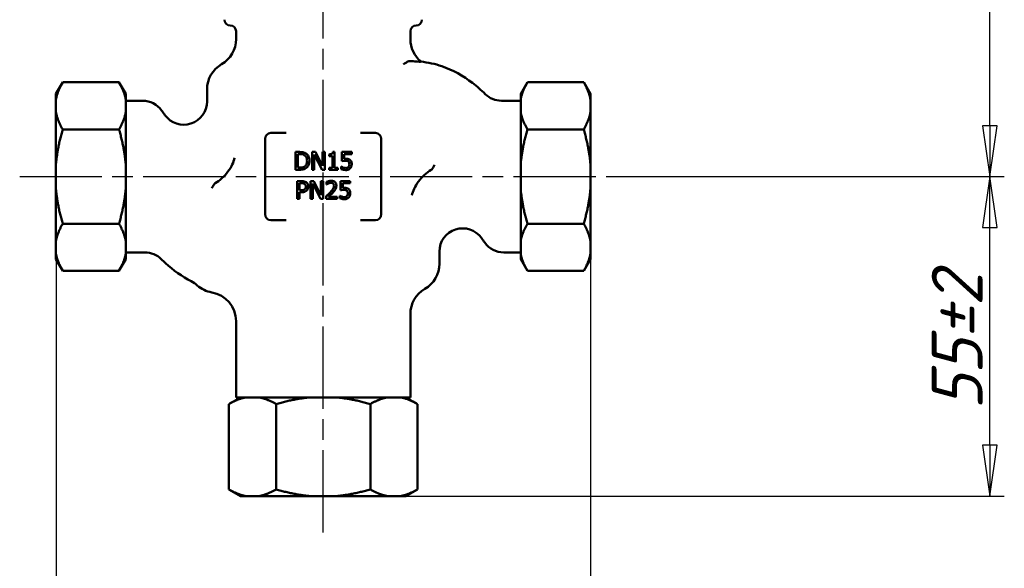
# Model space of a CAD drawing. Header units: millimetres. Extents: x -2152 to 4800, y -270 to 948.
# Tile 4 of 9: x 233 to 402, y 238 to 333. Entities that reach past the tile are written whole.
import ezdxf

# ---------------------------------------------------------------- set-up
doc = ezdxf.new("R2010")
doc.units = ezdxf.units.MM
doc.header["$LTSCALE"] = 2.5
doc.linetypes.add('CHAIN', pattern=[0.7087, 0.4724, -0.0591, 0.1181, -0.0591])
for name, color, linetype, lineweight in [('Видимый контур (ГОСТ)', 7, 'Continuous', 50), ('Осевая линия (ГОСТ)', 7, 'Continuous', 25), ('Размер (ГОСТ)', 7, 'Continuous', 25)]:
    doc.layers.add(name, color=color, linetype=linetype, lineweight=lineweight)
doc.styles.add('Обычный текст (ГОСТ)', font='GOST Common Italic.ttf')
doc.dimstyles.new('Обычный (ГОСТ)', dxfattribs={"dimscale": 2.5, "dimtxt": 3.5, "dimasz": 3.5, "dimexe": 1, "dimexo": 0, "dimgap": 0.5, "dimtad": 1, "dimtxsty": 'Обычный текст (ГОСТ)', "dimblk": 'Filled-1', "dimcen": 0.09, "dimdle": 15, "dimclrd": 256, "dimclre": 256, "dimclrt": 256, "dimazin": 2, "dimtfac": 0.714286, "dimtdec": 3, "dimtmove": 0, "dimatfit": 3, "dimfxl": 1, "dimtolj": 1, "dimlwd": 25, "dimlwe": 25, "dimarcsym": 0})

# ---------------------------------------------------------------- blocks, each defined once
blk = doc.blocks.new('Filled-1')
at = {"color": 0}
for p, q in [((0, 0), (-1, 0.143)), ((-1, 0.143), (-1, -0.143)), ((-1, 0), (0, 0)), ((-1, -0.143), (0, 0))]:
    blk.add_line(p, q, dxfattribs=at)
at = {"color": 0, "flags": 128}
blk.add_lwpolyline([(-1, -0.143), (0, 0), (-1, 0.143), (-1, -0.143)], dxfattribs=at)
at = {"color": 0}
blk.add_solid([(-1, -0.143), (0, 0), (-1, 0.143), (-1, -0.143)], dxfattribs=at)
blk = doc.blocks.new('*D11')
at = {"layer": 'Defpoints', "color": 0, "linetype": 'Continuous', "transparency": 16777216}
for p in [(239.09, 294.72), (331.09, 294.72), (331.09, 193.43)]:
    blk.add_point(p, dxfattribs=at)
at = {"layer": 'Размер (ГОСТ)', "linetype": 'Continuous', "lineweight": 25, "transparency": 16777216}
for p, q in [((239.09, 294.72), (239.09, 190.93)), ((331.09, 294.72), (331.09, 190.93)), ((247.84, 193.43), (322.34, 193.43))]:
    blk.add_line(p, q, dxfattribs=at)
at = {"layer": 'Размер (ГОСТ)', "linetype": 'Continuous', "lineweight": 25, "transparency": 16777216, "xscale": 8.75, "yscale": 8.75, "zscale": 8.75, "rotation": 180}
blk.add_blockref('Filled-1', (239.09, 193.43), dxfattribs=at)
at = {"layer": 'Размер (ГОСТ)', "linetype": 'Continuous', "lineweight": 25, "transparency": 16777216, "xscale": 8.75, "yscale": 8.75, "zscale": 8.75}
blk.add_blockref('Filled-1', (331.09, 193.43), dxfattribs=at)
at = {"layer": 'Размер (ГОСТ)', "linetype": 'Continuous', "lineweight": 25, "transparency": 16777216, "insert": (272.92, 203.43), "char_height": 8.75, "attachment_point": 1, "style": 'Обычный текст (ГОСТ)'}
blk.add_mtext('\\A1;\\fGOST Common|b0|i1;{\\H8.7500;92±2}', dxfattribs=at)
blk = doc.blocks.new('*D12')
at = {"layer": 'Defpoints', "color": 0, "linetype": 'Continuous', "transparency": 16777216}
for p in [(337.34, 305.79), (399.84, 305.79), (296.15, 250.79)]:
    blk.add_point(p, dxfattribs=at)
at = {"layer": 'Размер (ГОСТ)', "linetype": 'Continuous', "lineweight": 25, "transparency": 16777216}
for p, q in [((337.34, 305.79), (402.34, 305.79)), ((399.84, 259.54), (399.84, 297.04)), ((296.15, 250.79), (402.34, 250.79))]:
    blk.add_line(p, q, dxfattribs=at)
at = {"layer": 'Размер (ГОСТ)', "linetype": 'Continuous', "lineweight": 25, "transparency": 16777216, "xscale": 8.75, "yscale": 8.75, "zscale": 8.75}
for p, rotation in [((399.84, 305.79), 90), ((399.84, 250.79), 270)]:
    blk.add_blockref('Filled-1', p, dxfattribs=dict(at, rotation=rotation))
at = {"layer": 'Размер (ГОСТ)', "linetype": 'Continuous', "lineweight": 25, "transparency": 16777216, "insert": (389.84, 265.67), "char_height": 8.75, "attachment_point": 1, "rotation": 90, "style": 'Обычный текст (ГОСТ)'}
blk.add_mtext('\\A1;\\fGOST Common|b0|i1;{\\H8.7500;55±2}', dxfattribs=at)
blk = doc.blocks.new('*D13')
at = {"layer": 'Defpoints', "color": 0, "linetype": 'Continuous', "transparency": 16777216}
for p in [(294.8, 380.79), (399.84, 380.79), (337.34, 305.79)]:
    blk.add_point(p, dxfattribs=at)
at = {"layer": 'Размер (ГОСТ)', "linetype": 'Continuous', "lineweight": 25, "transparency": 16777216}
for p, q in [((294.8, 380.79), (402.34, 380.79)), ((399.84, 314.54), (399.84, 372.04)), ((337.34, 305.79), (402.34, 305.79))]:
    blk.add_line(p, q, dxfattribs=at)
at = {"layer": 'Размер (ГОСТ)', "linetype": 'Continuous', "lineweight": 25, "transparency": 16777216, "xscale": 8.75, "yscale": 8.75, "zscale": 8.75}
for p, rotation in [((399.84, 380.79), 90), ((399.84, 305.79), 270)]:
    blk.add_blockref('Filled-1', p, dxfattribs=dict(at, rotation=rotation))
at = {"layer": 'Размер (ГОСТ)', "linetype": 'Continuous', "lineweight": 25, "transparency": 16777216, "insert": (389.73, 333.88), "char_height": 8.75, "attachment_point": 1, "rotation": 90, "style": 'Обычный текст (ГОСТ)'}
blk.add_mtext('\\A1;\\fGOST Common|b0|i1;{\\H8.7500;75±2}', dxfattribs=at)

msp = doc.modelspace()

# ---------------------------------------------------------------- linework, layer by layer
at = {"layer": 'Видимый контур (ГОСТ)'}
for p, q in [((270.088, 329.448), (270.088, 330.788)), ((300.088, 329.448), (300.088, 330.788)), ((239.088, 320.023), (240.243, 322.023)), ((240.243, 322.023), (249.934, 322.023)), ((251.088, 320.023), (249.934, 322.023)), ((265.088, 318.701), (265.088, 320.788)), ((319.088, 320.023), (320.243, 322.023)), ((329.934, 322.023), (320.243, 322.023)), ((331.088, 320.023), (329.934, 322.023)), ((239.088, 320.023), (239.088, 319.077)), ((239.088, 319.077), (239.088, 316.851)), ((251.088, 319.077), (251.088, 320.023)), ((251.088, 319.077), (251.088, 316.851)), ((251.088, 318.848), (254.008, 318.848)), ((319.088, 318.848), (315.763, 318.848)), ((319.088, 320.023), (319.088, 319.077)), ((319.088, 316.851), (319.088, 319.077)), ((331.088, 319.077), (331.088, 320.023)), ((331.088, 316.851), (331.088, 319.077)), ((239.088, 316.851), (239.088, 308.014)), ((251.088, 308.014), (251.088, 316.851)), ((319.088, 316.851), (319.088, 308.014)), ((331.088, 308.014), (331.088, 316.851)), ((240.243, 313.905), (249.934, 313.905)), ((329.934, 313.905), (320.243, 313.905)), ((275.088, 312.288), (275.088, 299.288)), ((278.685, 313.288), (276.088, 313.288)), ((294.088, 313.288), (291.492, 313.288)), ((295.088, 299.288), (295.088, 312.288)), ((281.013, 310.02), (280.319, 310.02)), ((280.319, 310.02), (280.319, 306.972)), ((280.724, 309.669), (281.033, 309.669)), ((280.724, 307.323), (280.724, 309.669)), ((283.738, 310.02), (283.162, 310.02)), ((283.162, 310.02), (283.162, 306.972)), ((283.54, 306.972), (283.54, 309.6)), ((283.54, 309.6), (284.889, 306.972)), ((284.965, 307.607), (283.738, 310.02)), ((285.343, 310.02), (284.965, 310.02)), ((284.965, 310.02), (284.965, 307.607)), ((285.343, 306.972), (285.343, 310.02)), ((286.114, 309.605), (286.114, 309.326)), ((286.114, 309.326), (286.667, 309.326)), ((286.667, 309.326), (286.667, 307.283)), ((287.06, 310.03), (286.744, 310.03)), ((287.06, 307.283), (287.06, 310.03)), ((289.992, 310.02), (288.32, 310.02)), ((288.32, 310.02), (288.32, 308.449)), ((288.712, 308.849), (288.712, 309.662)), ((288.712, 309.662), (289.992, 309.662)), ((289.992, 309.662), (289.992, 310.02)), ((239.088, 308.014), (239.088, 303.562)), ((251.088, 308.014), (251.088, 303.562)), ((280.319, 306.972), (281.021, 306.972)), ((281.033, 307.323), (280.724, 307.323)), ((283.162, 306.972), (283.54, 306.972)), ((284.889, 306.972), (285.343, 306.972)), ((286.114, 307.283), (286.114, 306.972)), ((286.667, 307.283), (286.114, 307.283)), ((286.114, 306.972), (287.601, 306.972)), ((287.601, 307.283), (287.06, 307.283)), ((287.601, 306.972), (287.601, 307.283)), ((288.223, 307.513), (288.194, 307.513)), ((288.194, 307.513), (288.194, 307.08)), ((319.088, 303.562), (319.088, 308.014)), ((331.088, 303.562), (331.088, 308.014)), ((239.088, 303.562), (239.088, 294.724)), ((251.088, 294.724), (251.088, 303.562)), ((281.351, 305.001), (280.585, 305.001)), ((280.585, 305.001), (280.585, 301.953)), ((280.99, 303.435), (280.99, 304.651)), ((280.99, 304.651), (281.326, 304.651)), ((281.267, 303.435), (280.99, 303.435)), ((283.472, 305.001), (282.897, 305.001)), ((282.897, 305.001), (282.897, 301.953)), ((283.275, 304.581), (284.623, 301.953)), ((283.275, 301.953), (283.275, 304.581)), ((284.7, 302.588), (283.472, 305.001)), ((285.078, 305.001), (284.7, 305.001)), ((284.7, 305.001), (284.7, 302.588)), ((285.078, 301.953), (285.078, 305.001)), ((285.673, 304.883), (285.673, 304.448)), ((285.673, 304.448), (285.695, 304.448)), ((289.726, 305.001), (288.054, 305.001)), ((288.054, 305.001), (288.054, 303.43)), ((288.447, 303.831), (288.447, 304.643)), ((288.447, 304.643), (289.726, 304.643)), ((289.726, 304.643), (289.726, 305.001)), ((319.088, 303.562), (319.088, 294.724)), ((331.088, 294.724), (331.088, 303.562)), ((280.585, 301.953), (280.99, 301.953)), ((280.99, 301.953), (280.99, 303.09)), ((280.99, 303.09), (281.333, 303.09)), ((282.897, 301.953), (283.275, 301.953)), ((284.623, 301.953), (285.078, 301.953)), ((285.609, 302.386), (285.609, 301.953)), ((285.609, 301.953), (287.489, 301.953)), ((287.489, 302.307), (285.992, 302.307)), ((287.489, 301.953), (287.489, 302.307)), ((287.958, 302.494), (287.928, 302.494)), ((287.928, 302.494), (287.928, 302.062)), ((240.243, 297.67), (249.934, 297.67)), ((276.088, 298.288), (278.685, 298.288)), ((291.492, 298.288), (294.088, 298.288)), ((329.934, 297.67), (320.243, 297.67)), ((239.088, 294.724), (239.088, 292.499)), ((251.088, 294.724), (251.088, 292.499)), ((319.088, 292.499), (319.088, 294.724)), ((331.088, 292.499), (331.088, 294.724)), ((239.088, 292.499), (239.088, 291.553)), ((239.088, 291.553), (240.243, 289.553)), ((251.088, 291.553), (249.934, 289.553)), ((251.088, 292.728), (254.413, 292.728)), ((251.088, 291.553), (251.088, 292.499)), ((305.088, 292.874), (305.088, 290.788)), ((319.088, 292.728), (316.169, 292.728)), ((319.088, 292.499), (319.088, 291.553)), ((319.088, 291.553), (320.243, 289.553)), ((331.088, 291.553), (329.934, 289.553)), ((331.088, 291.553), (331.088, 292.499)), ((240.243, 289.553), (249.934, 289.553)), ((329.934, 289.553), (320.243, 289.553)), ((300.088, 282.127), (300.088, 267.788)), ((270.088, 280.923), (270.088, 267.788)), ((270.853, 267.788), (268.853, 266.633)), ((268.853, 266.633), (268.853, 251.942)), ((270.088, 267.788), (300.088, 267.788)), ((276.971, 266.633), (276.971, 251.942)), ((293.206, 266.633), (293.206, 251.942)), ((299.324, 267.788), (301.324, 266.633)), ((301.324, 266.633), (301.324, 251.942)), ((270.853, 250.788), (268.853, 251.942)), ((299.324, 250.788), (301.324, 251.942)), ((270.853, 250.788), (271.799, 250.788)), ((274.025, 250.788), (271.799, 250.788)), ((274.025, 250.788), (282.863, 250.788)), ((287.314, 250.788), (282.863, 250.788)), ((287.314, 250.788), (296.152, 250.788)), ((298.378, 250.788), (296.152, 250.788)), ((298.378, 250.788), (299.324, 250.788))]:
    msp.add_line(p, q, dxfattribs=at)
for centre, radius, start, end in [((269.088, 332.788), 1, 180, 270), ((301.088, 332.788), 1, 270, 0), ((269.088, 330.788), 1, 0, 90), ((301.088, 330.788), 1, 90, 180), ((265.088, 329.448), 5, 300, 0), ((305.088, 329.448), 5, 180, 230.7539), ((270.088, 320.788), 5, 120, 180), ((254.008, 314.848), 4, 35.40075, 90), ((261.088, 318.701), 4, 215.85938, 0), ((315.763, 322.848), 4, 225.85133, 270), ((276.088, 312.288), 1, 90, 180), ((294.088, 312.288), 1, 0, 90), ((276.088, 299.288), 1, 180, 270), ((294.088, 299.288), 1, 270, 0), ((309.088, 292.874), 4, 35.85938, 180), ((316.169, 296.728), 4, 215.40075, 270), ((254.413, 288.728), 4, 45.85133, 90), ((300.088, 290.788), 5, 300, 0), ((260.088, 283.312), 5, 48.38471, 62.82384), ((266.73, 290.788), 5, 228.38471, 260.55355), ((305.088, 282.127), 5, 120, 180), ((265.088, 280.923), 5, 0, 80.55355)]:
    msp.add_arc(centre, radius, start, end, dxfattribs=at)
for points, knots in [([(299.517, 325.507), (299.447, 325.455), (299.373, 325.404), (299.169, 325.273), (299.035, 325.195), (298.892, 325.12), (298.891, 325.119), (298.889, 325.118)], [-0.20427424, -0.20427424, -0.20427424, -0.20427424, -0.12673857, -0.12673857, 0, 0, 0.00146227, 0.00146227, 0.00146227, 0.00146227]), ([(300.299, 325.651), (299.95, 325.687), (299.675, 325.624), (299.517, 325.507), (299.517, 325.507), (299.517, 325.507)], [-1.31082993, -1.31082993, -1.31082993, -1.31082993, -1.04161503, -1.04161503, -1.04160493, -1.04160493, -1.04160493, -1.04160493]), ([(301.925, 325.575), (301.927, 325.569), (301.808, 325.542), (301.03, 325.578), (300.704, 325.609), (300.299, 325.651)], [-0.79769686, -0.79769686, -0.79769686, -0.79769686, -0.25911028, -0.25911028, 0, 0, 0, 0]), ([(301.925, 325.576), (303.135, 325.424), (304.341, 325.171), (307.404, 324.152), (309.201, 323.128), (311.553, 321.299), (312.281, 320.654), (312.977, 319.978)], [0, 0, 0, 0, 0.3658947, 0.3658947, 0.9686286, 0.9686286, 1.2597595, 1.2597595, 1.2597595, 1.2597595]), ([(269.816, 309.007), (269.816, 309.005), (269.815, 309.002), (269.745, 308.651), (269.617, 308.276), (269.242, 307.47), (268.988, 307.045), (268.379, 306.219), (268.028, 305.828), (267.279, 305.146), (266.889, 304.862), (266.505, 304.651)], [-0.60570266, -0.60570266, -0.60570266, -0.60570266, -0.60471286, -0.60471286, -0.46594939, -0.46594939, -0.31359643, -0.31359643, -0.15703144, -0.15703144, 0, 0, 0, 0]), ([(282.105, 309.778), (281.979, 309.861), (281.834, 309.917), (281.61, 309.976), (281.424, 310.02), (281.013, 310.02)], [-0.35563425, -0.35563425, -0.35563425, -0.35563425, -0.12308074, -0.12308074, 0, 0, 0, 0]), ([(281.033, 309.669), (281.277, 309.669), (281.416, 309.643), (281.614, 309.597), (281.73, 309.55), (281.838, 309.486)], [-0.06102811, -0.06102811, -0.06102811, -0.06102811, -0.037837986, -0.037837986, 0, 0, 0, 0]), ([(281.838, 309.486), (281.921, 309.436), (281.994, 309.374), (282.119, 309.225), (282.168, 309.14), (282.276, 308.876), (282.3, 308.685), (282.3, 308.498)], [-0.11428635, -0.11428635, -0.11428635, -0.11428635, -0.0853805, -0.0853805, -0.05598511, -0.05598511, 0, 0, 0, 0]), ([(282.3, 308.498), (282.3, 308.361), (282.288, 308.22), (282.234, 308), (282.196, 307.886), (282.057, 307.674), (281.974, 307.592), (281.875, 307.525)], [-0.13792048, -0.13792048, -0.13792048, -0.13792048, -0.07623677, -0.07623677, -0.03569639, -0.03569639, 0, 0, 0, 0]), ([(282.1, 307.216), (282.21, 307.289), (282.306, 307.378), (282.482, 307.597), (282.551, 307.724), (282.686, 308.049), (282.723, 308.269), (282.723, 308.493)], [-0.13938984, -0.13938984, -0.13938984, -0.13938984, -0.10554198, -0.10554198, -0.06736403, -0.06736403, 0, 0, 0, 0]), ([(282.723, 308.493), (282.723, 308.664), (282.705, 308.835), (282.609, 309.185), (282.537, 309.315), (282.375, 309.558), (282.252, 309.68), (282.105, 309.778)], [-0.11820854, -0.11820854, -0.11820854, -0.11820854, -0.08750115, -0.08750115, -0.05298956, -0.05298956, 0, 0, 0, 0]), ([(286.744, 310.03), (286.741, 309.988), (286.734, 309.947), (286.714, 309.872), (286.702, 309.839), (286.665, 309.774), (286.642, 309.744), (286.595, 309.705), (286.557, 309.677), (286.377, 309.616), (286.244, 309.605), (286.114, 309.605)], [-0.20108763, -0.20108763, -0.20108763, -0.20108763, -0.15254468, -0.15254468, -0.11064587, -0.11064587, -0.06523597, -0.06523597, -0.03906739, -0.03906739, 0, 0, 0, 0]), ([(288.32, 308.449), (288.402, 308.467), (288.505, 308.484), (288.632, 308.504), (288.756, 308.523), (288.922, 308.523)], [-0.1430226, -0.1430226, -0.1430226, -0.1430226, -0.04987061, -0.04987061, 0, 0, 0, 0]), ([(288.989, 308.866), (288.946, 308.866), (288.901, 308.865), (288.837, 308.862), (288.785, 308.859), (288.712, 308.849)], [-0.066943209, -0.066943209, -0.066943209, -0.066943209, -0.021865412, -0.021865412, 0, 0, 0, 0]), ([(288.922, 308.523), (289.047, 308.523), (289.173, 308.508), (289.327, 308.45), (289.377, 308.421), (289.421, 308.382)], [-0.049238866, -0.049238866, -0.049238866, -0.049238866, -0.017677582, -0.017677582, 0, 0, 0, 0]), ([(289.695, 308.676), (289.648, 308.712), (289.598, 308.745), (289.493, 308.796), (289.44, 308.815), (289.332, 308.841), (289.213, 308.866), (288.989, 308.866)], [-0.20984419, -0.20984419, -0.20984419, -0.20984419, -0.13647233, -0.13647233, -0.06718146, -0.06718146, 0, 0, 0, 0]), ([(290.009, 307.94), (290.009, 308.037), (290.002, 308.138), (289.965, 308.3), (289.941, 308.373), (289.843, 308.54), (289.777, 308.615), (289.695, 308.676)], [-0.096043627, -0.096043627, -0.096043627, -0.096043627, -0.057967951, -0.057967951, -0.030554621, -0.030554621, 0, 0, 0, 0]), ([(281.021, 306.972), (281.214, 306.972), (281.44, 306.982), (281.715, 307.039), (281.886, 307.082), (282.1, 307.216)], [-0.24457233, -0.24457233, -0.24457233, -0.24457233, -0.07601099, -0.07601099, 0, 0, 0, 0]), ([(281.875, 307.525), (281.82, 307.486), (281.762, 307.454), (281.614, 307.39), (281.54, 307.373), (281.354, 307.333), (281.189, 307.323), (281.033, 307.323)], [-0.064715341, -0.064715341, -0.064715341, -0.064715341, -0.057243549, -0.057243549, -0.04673271, -0.04673271, 0, 0, 0, 0]), ([(288.194, 307.08), (288.309, 307.024), (288.437, 306.984), (288.641, 306.938), (288.793, 306.908), (288.992, 306.908)], [-0.15394374, -0.15394374, -0.15394374, -0.15394374, -0.0596569, -0.0596569, 0, 0, 0, 0]), ([(288.552, 307.35), (288.486, 307.374), (288.421, 307.402), (288.334, 307.446), (288.27, 307.479), (288.223, 307.513)], [-0.061483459, -0.061483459, -0.061483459, -0.061483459, -0.017206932, -0.017206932, 0, 0, 0, 0]), ([(288.999, 307.261), (288.924, 307.261), (288.846, 307.267), (288.698, 307.302), (288.624, 307.325), (288.552, 307.35)], [-0.045637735, -0.045637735, -0.045637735, -0.045637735, -0.023055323, -0.023055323, 0, 0, 0, 0]), ([(288.992, 306.908), (289.078, 306.908), (289.163, 306.915), (289.303, 306.946), (289.382, 306.967), (289.574, 307.061), (289.664, 307.124), (289.74, 307.206)], [-0.1102849, -0.1102849, -0.1102849, -0.1102849, -0.06402359, -0.06402359, -0.03355137, -0.03355137, 0, 0, 0, 0]), ([(289.439, 307.446), (289.411, 307.415), (289.381, 307.387), (289.313, 307.339), (289.277, 307.32), (289.198, 307.29), (289.115, 307.261), (288.999, 307.261)], [-0.10107062, -0.10107062, -0.10107062, -0.10107062, -0.06769514, -0.06769514, -0.03476768, -0.03476768, 0, 0, 0, 0]), ([(289.421, 308.382), (289.45, 308.359), (289.475, 308.332), (289.526, 308.263), (289.543, 308.226), (289.583, 308.128), (289.594, 308.036), (289.594, 307.943)], [-0.041443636, -0.041443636, -0.041443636, -0.041443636, -0.035680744, -0.035680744, -0.027934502, -0.027934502, 0, 0, 0, 0]), ([(289.594, 307.943), (289.594, 307.794), (289.57, 307.704), (289.528, 307.577), (289.49, 307.508), (289.439, 307.446)], [-0.039942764, -0.039942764, -0.039942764, -0.039942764, -0.024068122, -0.024068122, 0, 0, 0, 0]), ([(289.74, 307.206), (289.828, 307.301), (289.893, 307.411), (289.969, 307.614), (290.009, 307.749), (290.009, 307.94)], [-0.14284813, -0.14284813, -0.14284813, -0.14284813, -0.05732898, -0.05732898, 0, 0, 0, 0]), ([(300.361, 302.568), (300.361, 302.571), (300.362, 302.573), (300.432, 302.925), (300.56, 303.299), (300.934, 304.105), (301.189, 304.531), (301.798, 305.356), (302.149, 305.747), (302.898, 306.429), (303.288, 306.713), (303.672, 306.924)], [-0.60570266, -0.60570266, -0.60570266, -0.60570266, -0.60471286, -0.60471286, -0.46594939, -0.46594939, -0.31359643, -0.31359643, -0.15703144, -0.15703144, 0, 0, 0, 0]), ([(303.672, 306.924), (303.681, 306.929), (303.69, 306.935), (303.73, 306.961), (303.757, 306.984), (303.777, 307.011)], [0.562949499, 0.562949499, 0.562949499, 0.562949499, 0.565161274, 0.565161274, 0.573405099, 0.573405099, 0.573405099, 0.573405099]), ([(304.245, 307.79), (304.244, 307.788), (304.243, 307.786), (304.094, 307.491), (303.94, 307.234), (303.777, 307.011)], [-0.00097909, -0.00097909, -0.00097909, -0.00097909, 0, 0, 0.12368476, 0.12368476, 0.12368476, 0.12368476]), ([(265.931, 303.785), (265.933, 303.787), (265.934, 303.79), (266.083, 304.084), (266.237, 304.341), (266.4, 304.564)], [-0.00097909, -0.00097909, -0.00097909, -0.00097909, 0, 0, 0.12368474, 0.12368474, 0.12368474, 0.12368474]), ([(266.505, 304.651), (266.496, 304.646), (266.487, 304.641), (266.446, 304.615), (266.42, 304.591), (266.4, 304.564)], [0.562949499, 0.562949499, 0.562949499, 0.562949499, 0.565161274, 0.565161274, 0.573405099, 0.573405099, 0.573405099, 0.573405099]), ([(281.916, 303.618), (281.883, 303.583), (281.846, 303.554), (281.747, 303.498), (281.694, 303.482), (281.549, 303.445), (281.405, 303.435), (281.267, 303.435)], [-0.059130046, -0.059130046, -0.059130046, -0.059130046, -0.051776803, -0.051776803, -0.041646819, -0.041646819, 0, 0, 0, 0]), ([(281.326, 304.651), (281.413, 304.651), (281.553, 304.647), (281.74, 304.603), (281.808, 304.575), (281.869, 304.535)], [-0.057545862, -0.057545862, -0.057545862, -0.057545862, -0.022130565, -0.022130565, 0, 0, 0, 0]), ([(281.333, 303.09), (281.642, 303.09), (281.809, 303.143), (282.031, 303.234), (282.145, 303.308), (282.245, 303.406)], [-0.071778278, -0.071778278, -0.071778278, -0.071778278, -0.041789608, -0.041789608, 0, 0, 0, 0]), ([(282.148, 304.811), (282.047, 304.882), (281.933, 304.929), (281.713, 304.98), (281.568, 305.001), (281.351, 305.001)], [-0.14417365, -0.14417365, -0.14417365, -0.14417365, -0.0652626, -0.0652626, 0, 0, 0, 0]), ([(281.869, 304.535), (281.909, 304.508), (281.944, 304.477), (282.004, 304.405), (282.027, 304.365), (282.077, 304.242), (282.089, 304.156), (282.089, 304.07)], [-0.054017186, -0.054017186, -0.054017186, -0.054017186, -0.039771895, -0.039771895, -0.025709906, -0.025709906, 0, 0, 0, 0]), ([(282.089, 304.07), (282.089, 303.945), (282.067, 303.861), (282.014, 303.733), (281.97, 303.672), (281.916, 303.618)], [-0.041638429, -0.041638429, -0.041638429, -0.041638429, -0.022790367, -0.022790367, 0, 0, 0, 0]), ([(282.511, 304.082), (282.511, 304.174), (282.502, 304.267), (282.462, 304.415), (282.434, 304.492), (282.318, 304.671), (282.241, 304.748), (282.148, 304.811)], [-0.109001, -0.109001, -0.109001, -0.109001, -0.06394734, -0.06394734, -0.03352674, -0.03352674, 0, 0, 0, 0]), ([(282.245, 303.406), (282.287, 303.447), (282.324, 303.493), (282.39, 303.595), (282.418, 303.65), (282.477, 303.797), (282.511, 303.922), (282.511, 304.082)], [-0.1078694, -0.1078694, -0.1078694, -0.1078694, -0.07855049, -0.07855049, -0.04804148, -0.04804148, 0, 0, 0, 0]), ([(286.454, 305.066), (286.309, 305.066), (286.165, 305.042), (285.966, 304.989), (285.797, 304.943), (285.673, 304.883)], [-0.13838741, -0.13838741, -0.13838741, -0.13838741, -0.04136746, -0.04136746, 0, 0, 0, 0]), ([(285.695, 304.448), (285.735, 304.476), (285.784, 304.507), (285.846, 304.545), (285.906, 304.582), (285.992, 304.616)], [-0.080325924, -0.080325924, -0.080325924, -0.080325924, -0.027608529, -0.027608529, 0, 0, 0, 0]), ([(285.992, 304.616), (286.061, 304.645), (286.132, 304.667), (286.24, 304.694), (286.32, 304.712), (286.424, 304.712)], [-0.09450585, -0.09450585, -0.09450585, -0.09450585, -0.031062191, -0.031062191, 0, 0, 0, 0]), ([(286.948, 304.206), (286.948, 304.124), (286.937, 304.044), (286.894, 303.883), (286.861, 303.806), (286.718, 303.546), (286.525, 303.317), (286.345, 303.119)], [-0.14298487, -0.14298487, -0.14298487, -0.14298487, -0.11210351, -0.11210351, -0.08012949, -0.08012949, 0, 0, 0, 0]), ([(286.424, 304.712), (286.522, 304.712), (286.59, 304.695), (286.696, 304.66), (286.75, 304.63), (286.797, 304.589)], [-0.033403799, -0.033403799, -0.033403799, -0.033403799, -0.018750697, -0.018750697, 0, 0, 0, 0]), ([(287.363, 304.228), (287.363, 304.293), (287.357, 304.359), (287.334, 304.482), (287.317, 304.539), (287.255, 304.684), (287.201, 304.763), (287.075, 304.885), (286.993, 304.948), (286.741, 305.047), (286.596, 305.066), (286.454, 305.066)], [-0.19199079, -0.19199079, -0.19199079, -0.19199079, -0.1596013, -0.1596013, -0.12975173, -0.12975173, -0.08124184, -0.08124184, -0.04271939, -0.04271939, 0, 0, 0, 0]), ([(286.797, 304.589), (286.821, 304.568), (286.842, 304.545), (286.88, 304.491), (286.895, 304.462), (286.924, 304.393), (286.948, 304.321), (286.948, 304.206)], [-0.089294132, -0.089294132, -0.089294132, -0.089294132, -0.062584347, -0.062584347, -0.034585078, -0.034585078, 0, 0, 0, 0]), ([(286.797, 303.097), (286.875, 303.18), (286.951, 303.266), (287.054, 303.392), (287.132, 303.488), (287.204, 303.618)], [-0.14797396, -0.14797396, -0.14797396, -0.14797396, -0.04453585, -0.04453585, 0, 0, 0, 0]), ([(287.204, 303.618), (287.255, 303.706), (287.293, 303.799), (287.335, 303.95), (287.363, 304.06), (287.363, 304.228)], [-0.14430468, -0.14430468, -0.14430468, -0.14430468, -0.05044767, -0.05044767, 0, 0, 0, 0]), ([(288.054, 303.43), (288.137, 303.449), (288.24, 303.466), (288.366, 303.485), (288.491, 303.505), (288.657, 303.505)], [-0.1430226, -0.1430226, -0.1430226, -0.1430226, -0.04987061, -0.04987061, 0, 0, 0, 0]), ([(288.724, 303.848), (288.68, 303.848), (288.636, 303.846), (288.572, 303.843), (288.519, 303.84), (288.447, 303.831)], [-0.066943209, -0.066943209, -0.066943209, -0.066943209, -0.021865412, -0.021865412, 0, 0, 0, 0]), ([(288.657, 303.505), (288.781, 303.505), (288.907, 303.489), (289.061, 303.432), (289.112, 303.403), (289.156, 303.364)], [-0.049238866, -0.049238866, -0.049238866, -0.049238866, -0.017677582, -0.017677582, 0, 0, 0, 0]), ([(289.43, 303.658), (289.383, 303.694), (289.332, 303.726), (289.228, 303.777), (289.175, 303.797), (289.067, 303.822), (288.947, 303.848), (288.724, 303.848)], [-0.20984419, -0.20984419, -0.20984419, -0.20984419, -0.13647233, -0.13647233, -0.06718146, -0.06718146, 0, 0, 0, 0]), ([(289.744, 302.922), (289.744, 303.018), (289.736, 303.119), (289.7, 303.282), (289.675, 303.355), (289.578, 303.522), (289.511, 303.596), (289.43, 303.658)], [-0.096043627, -0.096043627, -0.096043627, -0.096043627, -0.057967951, -0.057967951, -0.030554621, -0.030554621, 0, 0, 0, 0]), ([(286.345, 303.119), (286.231, 302.994), (286.113, 302.871), (285.918, 302.68), (285.789, 302.555), (285.609, 302.386)], [-0.19645, -0.19645, -0.19645, -0.19645, -0.07431451, -0.07431451, 0, 0, 0, 0]), ([(285.992, 302.307), (286.108, 302.415), (286.255, 302.554), (286.473, 302.762), (286.607, 302.89), (286.797, 303.097)], [-0.17555439, -0.17555439, -0.17555439, -0.17555439, -0.08439659, -0.08439659, 0, 0, 0, 0]), ([(287.928, 302.062), (288.043, 302.005), (288.171, 301.966), (288.375, 301.919), (288.527, 301.889), (288.726, 301.889)], [-0.15394374, -0.15394374, -0.15394374, -0.15394374, -0.0596569, -0.0596569, 0, 0, 0, 0]), ([(288.286, 302.331), (288.221, 302.356), (288.155, 302.384), (288.068, 302.428), (288.004, 302.46), (287.958, 302.494)], [-0.061483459, -0.061483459, -0.061483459, -0.061483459, -0.017206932, -0.017206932, 0, 0, 0, 0]), ([(288.733, 302.242), (288.658, 302.242), (288.581, 302.249), (288.433, 302.283), (288.359, 302.306), (288.286, 302.331)], [-0.045637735, -0.045637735, -0.045637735, -0.045637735, -0.023055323, -0.023055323, 0, 0, 0, 0]), ([(288.726, 301.889), (288.812, 301.889), (288.898, 301.897), (289.037, 301.927), (289.116, 301.949), (289.308, 302.042), (289.398, 302.106), (289.474, 302.188)], [-0.1102849, -0.1102849, -0.1102849, -0.1102849, -0.06402359, -0.06402359, -0.03355137, -0.03355137, 0, 0, 0, 0]), ([(289.173, 302.428), (289.146, 302.396), (289.115, 302.368), (289.047, 302.321), (289.011, 302.301), (288.932, 302.271), (288.849, 302.242), (288.733, 302.242)], [-0.10107062, -0.10107062, -0.10107062, -0.10107062, -0.06769514, -0.06769514, -0.03476768, -0.03476768, 0, 0, 0, 0]), ([(289.156, 303.364), (289.184, 303.34), (289.209, 303.314), (289.261, 303.244), (289.277, 303.207), (289.318, 303.11), (289.329, 303.017), (289.329, 302.924)], [-0.041443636, -0.041443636, -0.041443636, -0.041443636, -0.035680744, -0.035680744, -0.027934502, -0.027934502, 0, 0, 0, 0]), ([(289.329, 302.924), (289.329, 302.776), (289.304, 302.685), (289.262, 302.559), (289.225, 302.489), (289.173, 302.428)], [-0.039942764, -0.039942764, -0.039942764, -0.039942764, -0.024068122, -0.024068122, 0, 0, 0, 0]), ([(289.474, 302.188), (289.563, 302.283), (289.628, 302.393), (289.704, 302.595), (289.744, 302.73), (289.744, 302.922)], [-0.14284813, -0.14284813, -0.14284813, -0.14284813, -0.05732898, -0.05732898, 0, 0, 0, 0]), ([(262.372, 287.76), (260.762, 288.586), (259.283, 289.685), (257.691, 291.129), (257.443, 291.361), (257.199, 291.598)], [0, 0, 0, 0, 0.54305088, 0.54305088, 0.64491942, 0.64491942, 0.64491942, 0.64491942])]:
    msp.add_open_spline(points, degree=3, knots=knots, dxfattribs=at)
for points, weights in [([(240.243, 322.023), (239.337, 320.453), (239.088, 319.077)], [1.03428602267, 1.0365608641, 1]), ([(251.088, 319.077), (250.84, 320.453), (249.934, 322.023)], [1, 1.0365608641, 1.03428602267]), ([(320.243, 322.023), (319.337, 320.453), (319.088, 319.077)], [1.03428602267, 1.0365608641, 1]), ([(331.088, 319.077), (330.84, 320.453), (329.934, 322.023)], [1, 1.0365608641, 1.03428602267]), ([(239.088, 316.851), (239.337, 315.475), (240.243, 313.905)], [1, 1.0365608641, 1.03428602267]), ([(249.934, 313.905), (250.84, 315.475), (251.088, 316.851)], [1.03428602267, 1.0365608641, 1]), ([(319.088, 316.851), (319.337, 315.475), (320.243, 313.905)], [1, 1.0365608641, 1.03428602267]), ([(329.934, 313.905), (330.84, 315.475), (331.088, 316.851)], [1.03428602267, 1.0365608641, 1]), ([(240.243, 313.905), (239.337, 310.766), (239.088, 308.014)], [1.03428602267, 1.0365608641, 1]), ([(251.088, 308.014), (250.84, 310.766), (249.934, 313.905)], [1, 1.0365608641, 1.03428602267]), ([(320.243, 313.905), (319.337, 310.766), (319.088, 308.014)], [1.03428602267, 1.0365608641, 1]), ([(331.088, 308.014), (330.84, 310.766), (329.934, 313.905)], [1, 1.0365608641, 1.03428602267]), ([(239.088, 303.562), (239.337, 300.809), (240.243, 297.67)], [1, 1.0365608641, 1.03428602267]), ([(249.934, 297.67), (250.84, 300.809), (251.088, 303.562)], [1.03428602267, 1.0365608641, 1]), ([(319.088, 303.562), (319.337, 300.809), (320.243, 297.67)], [1, 1.0365608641, 1.03428602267]), ([(329.934, 297.67), (330.84, 300.809), (331.088, 303.562)], [1.03428602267, 1.0365608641, 1]), ([(240.243, 297.67), (239.337, 296.101), (239.088, 294.724)], [1.03428602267, 1.0365608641, 1]), ([(251.088, 294.724), (250.84, 296.101), (249.934, 297.67)], [1, 1.0365608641, 1.03428602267]), ([(320.243, 297.67), (319.337, 296.101), (319.088, 294.724)], [1.03428602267, 1.0365608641, 1]), ([(331.088, 294.724), (330.84, 296.101), (329.934, 297.67)], [1, 1.0365608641, 1.03428602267]), ([(239.088, 292.499), (239.337, 291.122), (240.243, 289.553)], [1, 1.0365608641, 1.03428602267]), ([(249.934, 289.553), (250.84, 291.122), (251.088, 292.499)], [1.03428602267, 1.0365608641, 1]), ([(319.088, 292.499), (319.337, 291.122), (320.243, 289.553)], [1, 1.0365608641, 1.03428602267]), ([(329.934, 289.553), (330.84, 291.122), (331.088, 292.499)], [1.03428602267, 1.0365608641, 1]), ([(271.799, 267.788), (270.423, 267.539), (268.853, 266.633)], [1, 1.019235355, 1]), ([(276.971, 266.633), (275.401, 267.539), (274.025, 267.788)], [1, 1.019235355, 1]), ([(282.863, 267.788), (280.11, 267.539), (276.971, 266.633)], [1, 1.019235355, 1]), ([(293.206, 266.633), (290.067, 267.539), (287.314, 267.788)], [1, 1.019235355, 1]), ([(296.152, 267.788), (294.776, 267.539), (293.206, 266.633)], [1, 1.019235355, 1]), ([(301.324, 266.633), (299.754, 267.539), (298.378, 267.788)], [1, 1.019235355, 1]), ([(268.853, 251.942), (270.423, 251.036), (271.799, 250.788)], [1, 1.019235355, 1]), ([(274.025, 250.788), (275.401, 251.036), (276.971, 251.942)], [1, 1.019235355, 1]), ([(276.971, 251.942), (280.11, 251.036), (282.863, 250.788)], [1, 1.019235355, 1]), ([(287.314, 250.788), (290.067, 251.036), (293.206, 251.942)], [1, 1.019235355, 1]), ([(293.206, 251.942), (294.776, 251.036), (296.152, 250.788)], [1, 1.019235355, 1]), ([(298.378, 250.788), (299.754, 251.036), (301.324, 251.942)], [1, 1.019235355, 1])]:
    msp.add_rational_spline(points, weights, degree=2, dxfattribs=at)
for points in [[(257.269, 317.165), (257.46, 316.895), (257.653, 316.626), (257.847, 316.358)], [(312.908, 294.411), (312.717, 294.68), (312.524, 294.949), (312.33, 295.217)]]:
    msp.add_open_spline(points, degree=3, dxfattribs=at)
at = {"layer": 'Осевая линия (ГОСТ)', "linetype": 'CHAIN', "ltscale": 11.993792}
for p, q in [((285.088, 244.538), (285.088, 608.038)), ((232.838, 305.788), (337.338, 305.788))]:
    msp.add_line(p, q, dxfattribs=at)

# ---------------------------------------------------------------- dimensions: what is measured, and where the dimension line sits
at = {"layer": 'Размер (ГОСТ)', "linetype": 'Continuous', "lineweight": 25}
for base, p1, p2, angle, picture, middle in [((399.838, 380.788), (337.338, 305.788), (294.803, 380.788), 270, '*D13', (399.838, 345.609)), ((399.838, 305.788), (296.152, 250.788), (337.338, 305.788), 90, '*D12', (399.838, 278.288))]:
    dim = msp.add_linear_dim(base=base, p1=p1, p2=p2, angle=angle, text='\\fGOST Common|b0|i1;{\\H8.7500;<>±2}', dimstyle='Обычный (ГОСТ)', override={"dimgap": 0.5, "dimdec": 2, "dimtol": 0, "dimlim": 0, "dimtp": 0, "dimtm": 0, "dimtdec": 3, "dimtofl": 0, "dimatfit": 1}, dxfattribs=at)
    dim.commit()
    dim.dimension.update_dxf_attribs({"geometry": picture, "text_midpoint": middle, "dimtype": 160})
dim = msp.add_linear_dim(base=(331.088, 193.433), p1=(239.088, 294.724), p2=(331.088, 294.724), text='\\fGOST Common|b0|i1;{\\H8.7500;<>±2}', dimstyle='Обычный (ГОСТ)', override={"dimgap": 0.5, "dimdec": 2, "dimtol": 0, "dimlim": 0, "dimtp": 0, "dimtm": 0, "dimtdec": 3, "dimtofl": 0, "dimatfit": 1}, dxfattribs=at)
dim.commit()
dim.dimension.update_dxf_attribs({"geometry": '*D11', "text_midpoint": (285.088, 193.433), "dimtype": 160})

doc.saveas('drawing.dxf')
